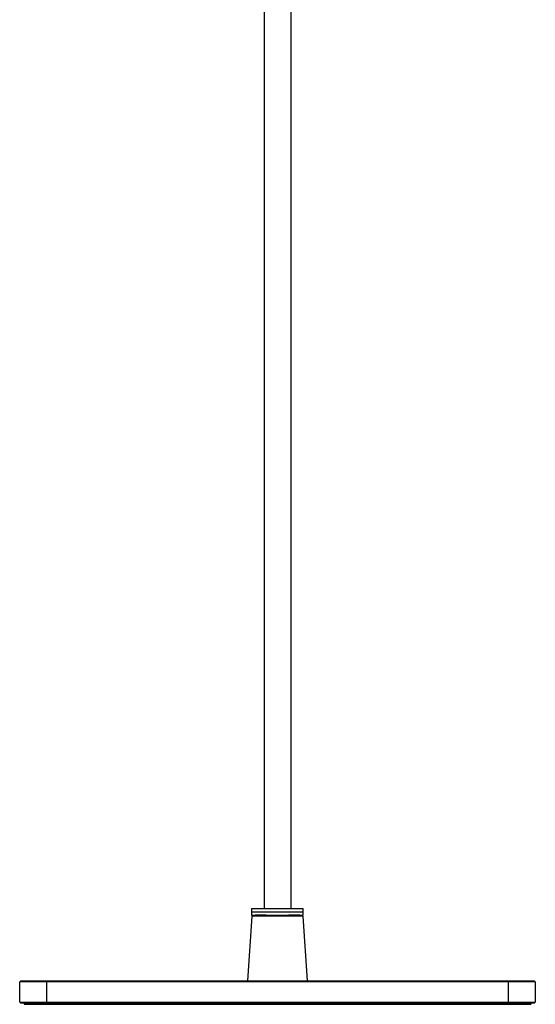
# Model space of a CAD drawing. Header units: millimetres. Extents: x 1012 to 2213, y 714 to 2692.
# Tile 1 of 8: x 1012 to 1243, y 1262 to 1703. Entities that reach past the tile are written whole.
import ezdxf

# ---------------------------------------------------------------- set-up
doc = ezdxf.new("R2010")
doc.units = ezdxf.units.MM
doc.header["$LTSCALE"] = 20

msp = doc.modelspace()

# ---------------------------------------------------------------- linework, layer by layer
at = {"color": 7, "linetype": 'Continuous', "lineweight": 25}
for p, q in [((1121.95, 2091.09), (1121.95, 1304.75)), ((1133.95, 2091.09), (1133.95, 1304.75)), ((1116.25, 1304.75), (1116.25, 1303.25)), ((1116.25, 1304.75), (1139.45, 1304.75)), ((1116.25, 1303.25), (1116.25, 1301.75)), ((1116.25, 1303.25), (1139.45, 1303.25)), ((1116.25, 1303.25), (1127.85, 1303.25)), ((1127.85, 1303.25), (1139.45, 1303.25)), ((1139.45, 1303.25), (1139.45, 1304.75)), ((1139.45, 1301.75), (1139.45, 1303.25)), ((1116.45, 1301.25), (1114.45, 1272.25)), ((1116.25, 1301.75), (1127.85, 1301.75)), ((1139.45, 1301.25), (1116.45, 1301.25)), ((1122.84, 1301.75), (1117.94, 1301.65)), ((1117.94, 1301.65), (1117.95, 1301.25)), ((1117.94, 1301.65), (1137.96, 1301.65)), ((1127.85, 1301.75), (1139.45, 1301.75)), ((1137.96, 1301.65), (1133.06, 1301.75)), ((1137.95, 1301.25), (1137.96, 1301.65)), ((1141.45, 1272.25), (1139.45, 1301.25)), ((1012.95, 1272.25), (1012.45, 1271.75)), ((1024.45, 1271.75), (1012.45, 1271.75)), ((1012.45, 1262.75), (1012.45, 1271.75)), ((1012.95, 1272.25), (1024.45, 1272.25)), ((1024.45, 1272.25), (1231.45, 1272.25)), ((1024.45, 1272.25), (1024.45, 1271.75)), ((1231.45, 1271.75), (1024.45, 1271.75)), ((1024.45, 1271.75), (1024.45, 1262.75)), ((1231.45, 1271.75), (1231.45, 1272.25)), ((1231.45, 1272.25), (1242.95, 1272.25)), ((1243.45, 1271.75), (1231.45, 1271.75)), ((1231.45, 1262.75), (1231.45, 1271.75)), ((1243.45, 1271.75), (1242.95, 1272.25)), ((1243.45, 1271.75), (1243.45, 1262.75)), ((1012.45, 1262.75), (1024.45, 1262.75)), ((1012.45, 1262.75), (1012.95, 1262.25)), ((1024.45, 1262.25), (1012.95, 1262.25)), ((1014.45, 1262.25), (1014.45, 1261.75)), ((1024.45, 1262.75), (1231.45, 1262.75)), ((1024.45, 1262.75), (1024.45, 1262.25)), ((1231.45, 1262.25), (1024.45, 1262.25)), ((1024.95, 1262.25), (1024.95, 1261.75)), ((1230.95, 1262.25), (1230.95, 1261.75)), ((1231.45, 1262.75), (1243.45, 1262.75)), ((1231.45, 1262.75), (1231.45, 1262.25)), ((1242.95, 1262.25), (1231.45, 1262.25)), ((1241.45, 1262.25), (1241.45, 1261.75)), ((1243.45, 1262.75), (1242.95, 1262.25)), ((1014.45, 1261.75), (1024.95, 1261.75)), ((1024.95, 1261.75), (1230.95, 1261.75)), ((1230.95, 1261.75), (1241.45, 1261.75))]:
    msp.add_line(p, q, dxfattribs=at)

doc.saveas('drawing.dxf')
